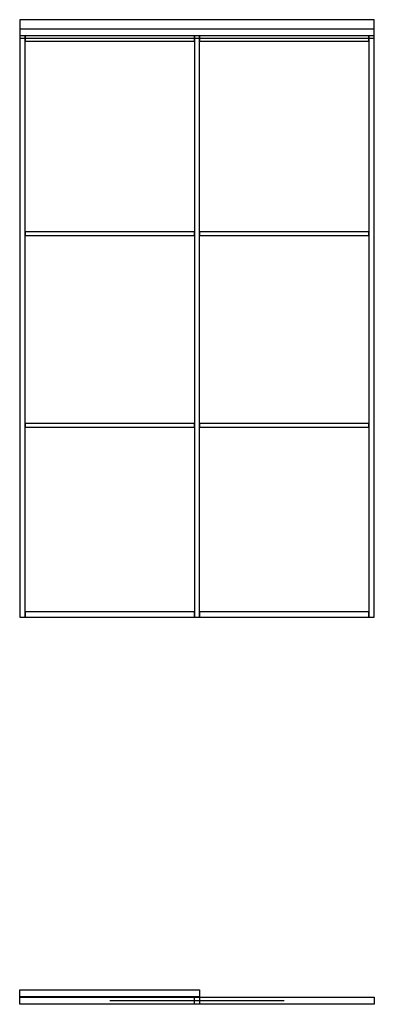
# Model space of a CAD drawing. Header units: millimetres. Extents: x 0 to 1600, y -1750 to 2701.
import ezdxf

# ---------------------------------------------------------------- set-up
doc = ezdxf.new("R2010")
doc.units = ezdxf.units.MM
for name, color, linetype in [('FRONT_CORNICE', 5, 'CONTINUOUS'), ('FRONT_FRAME', 4, 'CONTINUOUS'), ('FRONT_LEAVES', 1, 'CONTINUOUS'), ('FRONT_MOULDINGS', 3, 'CONTINUOUS'), ('FRONT_PROFILE', 2, 'CONTINUOUS'), ('PLAN_CLOSED', 6, 'CONTINUOUS'), ('PLAN_OPEN', 1, 'CONTINUOUS'), ('TRAVEL', 2, 'CONTINUOUS')]:
    doc.layers.add(name, color=color, linetype=linetype)

msp = doc.modelspace()

# ---------------------------------------------------------------- linework, layer by layer
at = {"layer": 'FRONT_CORNICE'}
msp.add_lwpolyline([(0, 2618), (1600, 2618), (1600, 2701), (0, 2701)], close=True, dxfattribs=at)
at = {"layer": 'FRONT_FRAME'}
msp.add_lwpolyline([(0, 2660), (1600, 2660), (1600, 2700), (0, 2700)], close=True, dxfattribs=at)
at = {"layer": 'FRONT_LEAVES'}
for points in [[(0, 0), (812, 0), (812, 2628), (0, 2628)], [(788, 0), (1600, 0), (1600, 2628), (788, 2628)]]:
    msp.add_lwpolyline(points, close=True, dxfattribs=at)
at = {"layer": 'FRONT_MOULDINGS'}
for points in [[(24, 1726), (788, 1726), (788, 1742), (24, 1742)], [(812, 1726), (1576, 1726), (1576, 1742), (812, 1742)], [(24, 859), (788, 859), (788, 875), (24, 875)], [(812, 859), (1576, 859), (1576, 875), (812, 875)]]:
    msp.add_lwpolyline(points, close=True, dxfattribs=at)
at = {"layer": 'FRONT_PROFILE'}
for points in [[(0, 0), (24, 0), (24, 2628), (0, 2628)], [(24, 2604), (788, 2604), (788, 2628), (24, 2628)], [(788, 0), (812, 0), (812, 2628), (788, 2628)], [(788, 0), (812, 0), (812, 2628), (788, 2628)], [(812, 2604), (1576, 2604), (1576, 2628), (812, 2628)], [(1576, 0), (1600, 0), (1600, 2628), (1576, 2628)], [(24, 0), (788, 0), (788, 24), (24, 24)], [(812, 0), (1576, 0), (1576, 24), (812, 24)]]:
    msp.add_lwpolyline(points, close=True, dxfattribs=at)
at = {"layer": 'PLAN_CLOSED'}
for points in [[(0, -1684), (812, -1684), (812, -1716), (0, -1716)], [(788, -1718), (1600, -1718), (1600, -1750), (788, -1750)]]:
    msp.add_lwpolyline(points, close=True, dxfattribs=at)
at = {"layer": 'PLAN_OPEN'}
for points in [[(0, -1684), (812, -1684), (812, -1716), (0, -1716)], [(0, -1718), (812, -1718), (812, -1750), (0, -1750)]]:
    msp.add_lwpolyline(points, close=True, dxfattribs=at)
at = {"layer": 'TRAVEL'}
msp.add_lwpolyline([(1194, -1734), (406, -1734)], dxfattribs=at)

doc.saveas('drawing.dxf')
